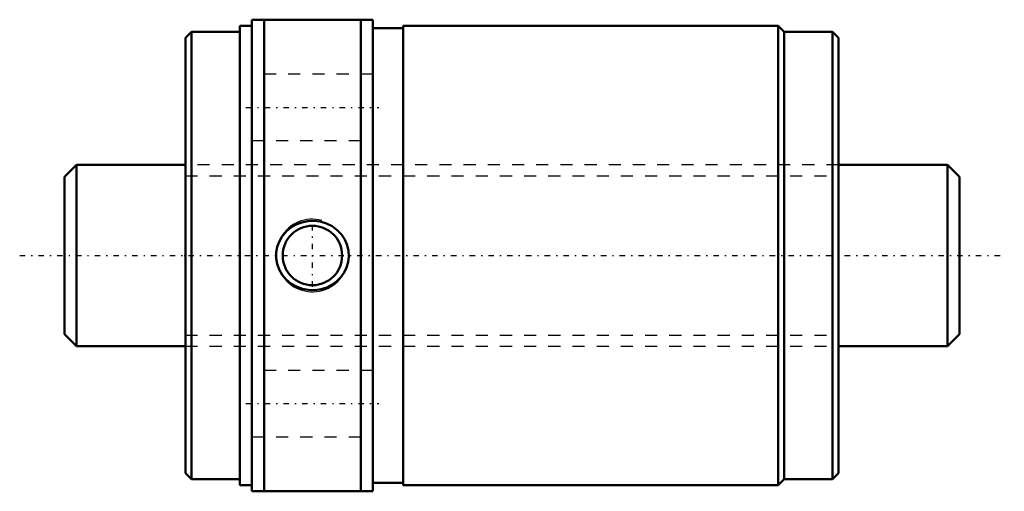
# Model space of a CAD drawing. Header units: millimetres. Extents: x -13.7 to 67.7, y -19.5 to 19.5.
import ezdxf

# ---------------------------------------------------------------- set-up
doc = ezdxf.new("R2010")
doc.units = ezdxf.units.MM
doc.linetypes.add('Center', pattern=[1.5, 0.45, -0.5, 0.05, -0.5])
doc.linetypes.add('Dashed', pattern=[2, 1, -1])
for name, color, linetype, lineweight in [('2d ConnectionPoints', 7, 'Continuous', 50), ('AM_0', 7, 'Continuous', 50), ('AM_5', 3, 'Continuous', 25), ('AM_7', 7, 'Center', 25), ('AM_9', 6, 'Dashed', 25)]:
    doc.layers.add(name, color=color, linetype=linetype, lineweight=lineweight)

# ---------------------------------------------------------------- blocks, each defined once
blk = doc.blocks.new('1_NRR000SBK_1520_3_6Nut_0_in_SBK1520_3_6RRG0_74LC0_0000__4')
at = {"layer": 'AM_0'}
for p, q in [((4.5, 19), (4.5, -19)), ((5.5, 19), (4.5, 19)), ((5.5, 19.5), (5.5, -19.5)), ((5.5, 19.5), (15.5, 19.5)), ((6.5, 19.5), (6.5, -19.5)), ((14.5, 19.5), (14.5, -19.5)), ((15.5, 19.5), (15.5, -19.5)), ((18, 18.8), (15.5, 18.8)), ((18, 19), (18, -19)), ((49, 19), (18, 19)), ((49.5, 18.5), (49, 19)), ((49, 19), (49, -19)), ((0.5, 18.5), (0, 18)), ((0, 18), (0, -18)), ((4.5, 18.5), (0.5, 18.5)), ((0.5, 18.5), (0.5, -18.5)), ((53.5, 18.5), (49.5, 18.5)), ((49.5, 18.5), (49.5, -18.5)), ((53.5, 18.5), (53.5, -18.5)), ((54, 18), (53.5, 18.5)), ((54, 18), (54, -18)), ((0, -18), (0.5, -18.5)), ((0.5, -18.5), (4.5, -18.5)), ((49, -19), (49.5, -18.5)), ((49.5, -18.5), (53.5, -18.5)), ((53.5, -18.5), (54, -18)), ((4.5, -19), (5.5, -19)), ((15.5, -19.5), (5.5, -19.5)), ((15.5, -18.8), (18, -18.8)), ((18, -19), (49, -19))]:
    blk.add_line(p, q, dxfattribs=at)
blk.add_lwpolyline([(8.426, 2.071), (8.767, 2.34), (9.144, 2.557), (9.616, 2.739), (10.111, 2.843), (10.632, 2.864), (11.148, 2.799), (11.651, 2.647), (12.12, 2.412), (12.536, 2.104), (12.893, 1.729), (13.167, 1.311), (13.364, 0.852), (13.472, 0.388), (13.499, -0.088), (13.445, -0.546), (13.316, -0.989), (13.115, -1.405), (12.849, -1.782), (12.515, -2.123), (12.131, -2.406), (11.687, -2.633), (11.212, -2.785), (10.701, -2.86), (10.184, -2.851), (9.668, -2.754), (9.176, -2.572), (8.725, -2.31), (8.326, -1.975), (8.002, -1.586), (7.751, -1.146), (7.589, -0.69), (7.508, -0.213), (7.512, 0.251), (7.593, 0.709), (7.749, 1.141), (7.972, 1.543), (8.183, 1.821), (8.426, 2.071)], dxfattribs=at)
blk.add_circle((10.5, 0), 2.458, dxfattribs=at)
at = {"layer": 'AM_5'}
blk.add_arc((10.5, 0), 3, 75, 15, dxfattribs=at)
at = {"layer": 'AM_7'}
for p, q in [((5, 12.25), (16, 12.25)), ((10.5, -2.581), (10.5, 2.581)), ((5, -12.25), (16, -12.25))]:
    blk.add_line(p, q, dxfattribs=at)
at = {"layer": 'AM_9'}
for p, q in [((15.5, 15), (5.5, 15)), ((5.5, 9.5), (15.5, 9.5)), ((54, 7.5), (0, 7.5)), ((0, -7.5), (54, -7.5)), ((15.5, -9.5), (5.5, -9.5)), ((5.5, -15), (15.5, -15))]:
    blk.add_line(p, q, dxfattribs=at)
blk = doc.blocks.new('2_NRR000SBK_1520_3_60Shaft_0_in_SBK1520_3_6RRG0_74LC0_0000__4')
at = {"layer": 'AM_0'}
for p, q in [((-9, 7.5), (-10, 6.5)), ((-9, 7.5), (-9, -7.5)), ((0, 7.5), (-9, 7.5)), ((63, 7.5), (54, 7.5)), ((64, 6.5), (63, 7.5)), ((63, 7.5), (63, -7.5)), ((-10, 6.5), (-10, -6.5)), ((64, 6.5), (64, -6.5)), ((-10, -6.5), (-9, -7.5)), ((63, -7.5), (64, -6.5)), ((-9, -7.5), (0, -7.5)), ((54, -7.5), (63, -7.5))]:
    blk.add_line(p, q, dxfattribs=at)
at = {"layer": 'AM_5', "linetype": 'Dashed'}
for p, q in [((0, 6.58), (54, 6.58)), ((0, -6.58), (54, -6.58))]:
    blk.add_line(p, q, dxfattribs=at)
at = {"layer": 'AM_7'}
blk.add_line((-13.7, 0), (67.7, 0), dxfattribs=at)
at = {"layer": 'AM_9'}
for p, q in [((54, 7.5), (0, 7.5)), ((0, -7.5), (54, -7.5))]:
    blk.add_line(p, q, dxfattribs=at)

msp = doc.modelspace()

# ---------------------------------------------------------------- linework, layer by layer
at = {"layer": '2d ConnectionPoints'}
msp.add_point((0, 0), dxfattribs=at)

# ---------------------------------------------------------------- block references
for name in ['1_NRR000SBK_1520_3_6Nut_0_in_SBK1520_3_6RRG0_74LC0_0000__4', '2_NRR000SBK_1520_3_60Shaft_0_in_SBK1520_3_6RRG0_74LC0_0000__4']:
    msp.add_blockref(name, (0, 0))

doc.saveas('drawing.dxf')
